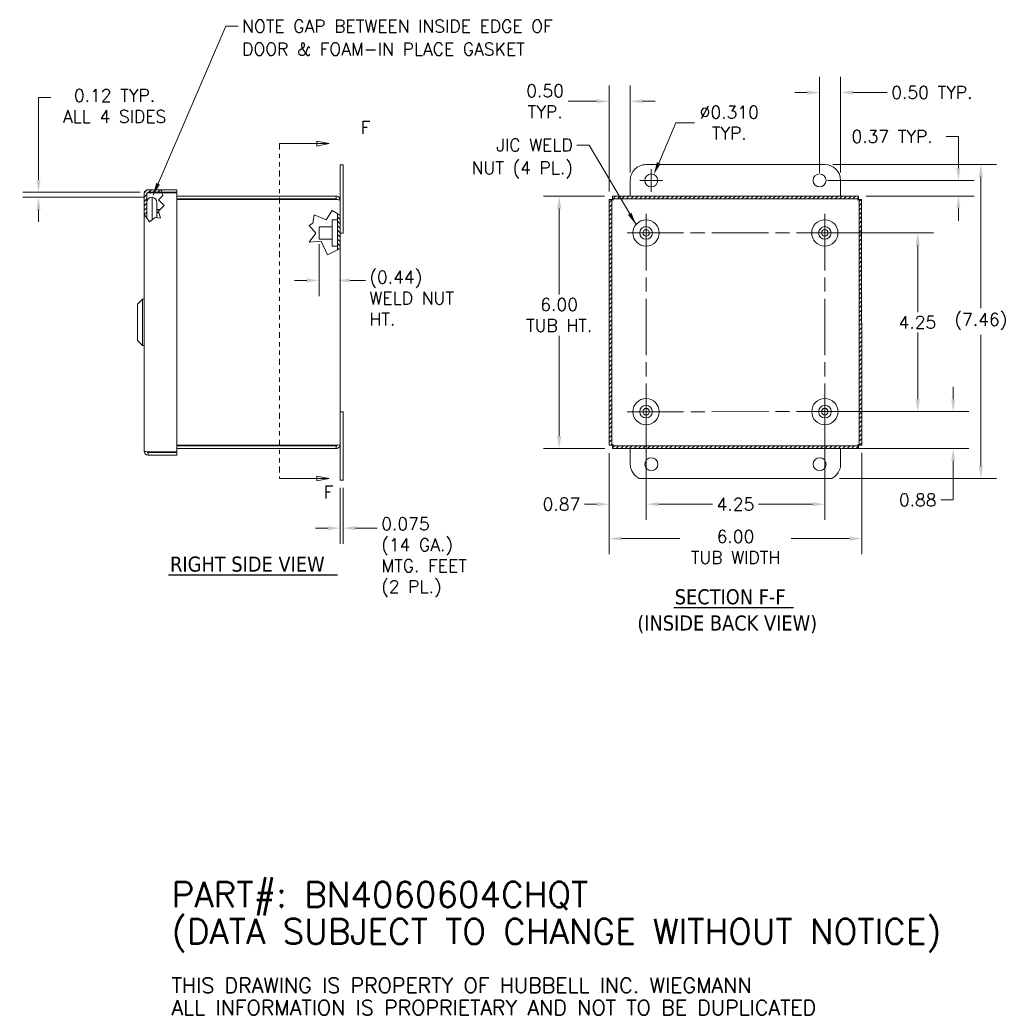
# Model space of a CAD drawing. Header units: inches. Extents: x 1.9 to 47.7, y 2.6 to 30.3.
# Tile 4 of 4: x 24.3 to 47.7, y 2.6 to 26. Entities that reach past the tile are written whole.
import ezdxf

# ---------------------------------------------------------------- set-up
doc = ezdxf.new("R2010")
doc.units = ezdxf.units.IN
doc.header["$LTSCALE"] = 2.985075
doc.header["$MEASUREMENT"] = 0
doc.linetypes.add('CHAIN', pattern=[0.7087, 0.4724, -0.0591, 0.1181, -0.0591])
doc.linetypes.add('DOUBLE_DASH_CHAIN', pattern=[1.2403, 0.6614, -0.0827, 0.1654, -0.0827, 0.1654, -0.0827])
for name, color, linetype, lineweight in [('Center Mark (ANSI)', 7, 'Continuous', 5), ('Centerline (ANSI)', 7, 'Continuous', 5), ('Dimension (ANSI)', 7, 'Continuous', 5), ('Hatch (ANSI)', 7, 'Continuous', 5), ('Section Line (ANSI)', 7, 'DOUBLE_DASH_CHAIN', 5), ('Symbol (ANSI)', 7, 'Continuous', 5), ('Visible (ANSI)', 7, 'Continuous', 5)]:
    doc.layers.add(name, color=color, linetype=linetype, lineweight=lineweight)
doc.styles.add('DEFAULT-ANSI', font='tahoma.ttf')
doc.styles.add('Note Text (ANSI)', font='RomanS.shx')
doc.styles.add('ROMANS', font='romans.shx')
doc.styles.add('Text Style168', font='tahoma.ttf')
doc.dimstyles.new('Default (ANSI)', dxfattribs={"dimscale": 2.985075, "dimtxt": 0.1, "dimasz": 0.098425, "dimexe": 0.125, "dimexo": 0.0625, "dimgap": 0.031496, "dimtad": 0, "dimtih": 1, "dimtoh": 1, "dimrnd": 1e-08, "dimzin": 0, "dimdsep": 46, "dimtxsty": 'ROMANS', "dimcen": 0.09, "dimdle": 0.393701, "dimclrd": 256, "dimclre": 256, "dimclrt": 256, "dimadec": 0, "dimazin": 0, "dimtfac": 1, "dimtofl": 0, "dimtmove": 0, "dimatfit": 3, "dimfxl": 1, "dimtolj": 1, "dimtzin": 0, "dimlwd": -1, "dimlwe": -1, "dimarcsym": 0})
doc.dimstyles.new('Default (ANSI)$7', dxfattribs={"dimscale": 2.985075, "dimtxt": 0.1, "dimasz": 0.098425, "dimexe": 0.125, "dimexo": 0.0625, "dimgap": 0.031496, "dimtad": 0, "dimtih": 1, "dimtoh": 1, "dimrnd": 1e-08, "dimzin": 0, "dimdsep": 46, "dimtxsty": 'ROMANS', "dimcen": 0.09, "dimdle": 0.393701, "dimclrd": 256, "dimclre": 256, "dimclrt": 256, "dimadec": 0, "dimazin": 0, "dimtfac": 1, "dimtofl": 0, "dimtmove": 0, "dimatfit": 3, "dimfxl": 1, "dimtolj": 1, "dimtzin": 0, "dimlwd": -1, "dimlwe": -1, "dimarcsym": 0})

# ---------------------------------------------------------------- blocks, each defined once
blk = doc.blocks.new('2dTransSection0')
at = {"layer": 'Section Line (ANSI)', "linetype": 'DOUBLE_DASH_CHAIN', "ltscale": 0.023753}
blk.add_line((10.2166, 7.7248), (10.2171, 5.0573), dxfattribs=at)
at = {"layer": 'Section Line (ANSI)', "linetype": 'Continuous'}
for p, q in [((10.2166, 7.7248), (10.2166, 7.7088)), ((10.2166, 7.7248), (10.5123, 7.7248)), ((10.6103, 7.7248), (10.5123, 7.7443)), ((10.5123, 7.7443), (10.5123, 7.7053)), ((10.5123, 7.7248), (10.6103, 7.7248)), ((10.5123, 7.7053), (10.6103, 7.7248)), ((10.2171, 5.0733), (10.2171, 5.0573)), ((10.2171, 5.0573), (10.5128, 5.0574)), ((10.6108, 5.0574), (10.5128, 5.0769)), ((10.5128, 5.0769), (10.5128, 5.0379)), ((10.5128, 5.0574), (10.6108, 5.0574)), ((10.5128, 5.0379), (10.6108, 5.0574))]:
    blk.add_line(p, q, dxfattribs=at)
at = {"layer": 'Section Line (ANSI)', "linetype": 'Continuous', "flags": 128}
for points in [[(10.5123, 7.7053), (10.6103, 7.7248), (10.5123, 7.7443), (10.5123, 7.7053)], [(10.5128, 5.0379), (10.6108, 5.0574), (10.5128, 5.0769), (10.5128, 5.0379)]]:
    blk.add_lwpolyline(points, dxfattribs=at)
at = {"layer": 'Section Line (ANSI)'}
for points in [[(10.5123, 7.7053), (10.6103, 7.7248), (10.5123, 7.7443), (10.5123, 7.7053)], [(10.5128, 5.0379), (10.6108, 5.0574), (10.5128, 5.0769), (10.5128, 5.0379)]]:
    blk.add_solid(points, dxfattribs=at)
at = {"layer": 'Section Line (ANSI)', "char_height": 0.1, "attachment_point": 7, "style": 'ROMANS'}
for insert in [(10.8627, 7.8041), (10.5678, 4.8991)]:
    blk.add_mtext('F', dxfattribs=dict(at, insert=insert))
blk = doc.blocks.new('*D5')
at = {"layer": 'Defpoints', "color": 0, "transparency": 16777216}
for p in [(38.411, 21.81), (37.142, 15.81), (38.412, 15.81)]:
    blk.add_point(p, dxfattribs=at)
at = {"layer": 'Dimension (ANSI)', "transparency": 16777216}
for p, q in [((38.224, 21.81), (36.769, 21.81)), ((37.142, 21.517), (37.142, 19.476)), ((37.142, 16.104), (37.142, 18.488)), ((38.226, 15.81), (36.769, 15.81))]:
    blk.add_line(p, q, dxfattribs=at)
for points in [[(37.093, 21.517), (37.191, 21.517), (37.142, 21.81)], [(37.093, 16.104), (37.191, 16.104), (37.142, 15.81)]]:
    blk.add_solid(points, dxfattribs=at)
at = {"layer": 'Dimension (ANSI)', "transparency": 16777216, "insert": (37.142, 19.382), "char_height": 0.29851, "attachment_point": 2, "style": 'ROMANS'}
blk.add_mtext('\\A1;\\fromans|b0|i0;\\H0.2985;6.00\\P\\fromans|b0|i0;\\H0.2985;TUB HT.', dxfattribs=at)
blk = doc.blocks.new('*D6')
at = {"layer": 'Defpoints', "color": 0, "transparency": 16777216}
for p in [(43.459, 16.686), (38.412, 15.81), (46.509, 15.81)]:
    blk.add_point(p, dxfattribs=at)
at = {"layer": 'Dimension (ANSI)', "transparency": 16777216}
for p, q in [((46.509, 16.98), (46.509, 17.274)), ((43.646, 16.686), (46.882, 16.686)), ((38.599, 15.81), (46.882, 15.81)), ((46.509, 15.517), (46.509, 14.586)), ((46.509, 14.586), (46.215, 14.586))]:
    blk.add_line(p, q, dxfattribs=at)
for points in [[(46.46, 16.98), (46.558, 16.98), (46.509, 16.686)], [(46.46, 15.517), (46.558, 15.517), (46.509, 15.81)]]:
    blk.add_solid(points, dxfattribs=at)
at = {"layer": 'Dimension (ANSI)', "transparency": 16777216, "insert": (45.666, 14.586), "char_height": 0.2985, "attachment_point": 5, "style": 'ROMANS'}
blk.add_mtext('\\A1;0.88', dxfattribs=at)
blk = doc.blocks.new('*D7')
at = {"layer": 'Defpoints', "color": 0, "transparency": 16777216}
for p in [(38.334, 15.888), (44.334, 15.889), (44.334, 13.667)]:
    blk.add_point(p, dxfattribs=at)
at = {"layer": 'Dimension (ANSI)', "transparency": 16777216}
for p, q in [((38.334, 15.702), (38.334, 13.294)), ((44.334, 15.703), (44.334, 13.294)), ((38.628, 13.667), (40.011, 13.667)), ((44.04, 13.667), (42.658, 13.667))]:
    blk.add_line(p, q, dxfattribs=at)
for points in [[(38.628, 13.716), (38.628, 13.618), (38.334, 13.667)], [(44.04, 13.716), (44.04, 13.618), (44.334, 13.667)]]:
    blk.add_solid(points, dxfattribs=at)
at = {"layer": 'Dimension (ANSI)', "transparency": 16777216, "insert": (41.334, 13.866), "char_height": 0.29851, "attachment_point": 2, "style": 'ROMANS'}
blk.add_mtext('\\A1;\\fromans|b0|i0;\\H0.2985;6.00\\P\\fromans|b0|i0;\\H0.2985;TUB WIDTH', dxfattribs=at)
blk = doc.blocks.new('*D8')
at = {"layer": 'Defpoints', "color": 0, "transparency": 16777216}
for p in [(39.209, 16.685), (38.334, 15.888), (39.209, 14.484)]:
    blk.add_point(p, dxfattribs=at)
at = {"layer": 'Dimension (ANSI)', "transparency": 16777216}
for p, q in [((39.209, 16.499), (39.209, 14.111)), ((38.334, 15.702), (38.334, 14.111)), ((38.04, 14.484), (37.747, 14.484)), ((39.503, 14.484), (39.797, 14.484))]:
    blk.add_line(p, q, dxfattribs=at)
for points in [[(38.04, 14.533), (38.04, 14.436), (38.334, 14.484)], [(39.503, 14.533), (39.503, 14.436), (39.209, 14.484)]]:
    blk.add_solid(points, dxfattribs=at)
at = {"layer": 'Dimension (ANSI)', "transparency": 16777216, "insert": (37.198, 14.484), "char_height": 0.2985, "attachment_point": 5, "style": 'ROMANS'}
blk.add_mtext('\\A1;0.87', dxfattribs=at)
blk = doc.blocks.new('*D9')
at = {"layer": 'Defpoints', "color": 0, "transparency": 16777216}
for p in [(43.458, 22.561), (47.167, 22.561), (43.623, 15.099)]:
    blk.add_point(p, dxfattribs=at)
at = {"layer": 'Dimension (ANSI)', "transparency": 16777216}
for p, q in [((43.645, 22.561), (47.54, 22.561)), ((47.167, 22.267), (47.167, 19.151)), ((47.167, 15.393), (47.167, 18.509)), ((43.81, 15.099), (47.54, 15.099))]:
    blk.add_line(p, q, dxfattribs=at)
for points in [[(47.118, 22.267), (47.216, 22.267), (47.167, 22.561)], [(47.118, 15.393), (47.216, 15.393), (47.167, 15.099)]]:
    blk.add_solid(points, dxfattribs=at)
at = {"layer": 'Dimension (ANSI)', "transparency": 16777216, "insert": (47.167, 18.83), "char_height": 0.2985, "attachment_point": 5, "style": 'ROMANS'}
blk.add_mtext('\\A1;(7.46)', dxfattribs=at)
blk = doc.blocks.new('*D10')
at = {"layer": 'Defpoints', "color": 0, "transparency": 16777216}
for p in [(39.209, 16.685), (43.459, 16.686), (43.459, 14.484)]:
    blk.add_point(p, dxfattribs=at)
at = {"layer": 'Dimension (ANSI)', "transparency": 16777216}
for p, q in [((39.209, 16.499), (39.209, 14.111)), ((43.459, 16.5), (43.459, 14.111)), ((39.503, 14.484), (40.785, 14.484)), ((43.165, 14.484), (41.883, 14.484))]:
    blk.add_line(p, q, dxfattribs=at)
for points in [[(39.503, 14.533), (39.503, 14.436), (39.209, 14.484)], [(43.165, 14.533), (43.165, 14.436), (43.459, 14.484)]]:
    blk.add_solid(points, dxfattribs=at)
at = {"layer": 'Dimension (ANSI)', "transparency": 16777216, "insert": (41.334, 14.484), "char_height": 0.2985, "attachment_point": 5, "style": 'ROMANS'}
blk.add_mtext('\\A1;4.25', dxfattribs=at)
blk = doc.blocks.new('*D11')
at = {"layer": 'Defpoints', "color": 0, "transparency": 16777216}
for p in [(38.333, 24.066), (38.833, 22.185), (38.333, 21.733)]:
    blk.add_point(p, dxfattribs=at)
at = {"layer": 'Dimension (ANSI)', "transparency": 16777216}
for p, q in [((38.333, 21.919), (38.333, 24.439)), ((38.833, 22.372), (38.833, 24.439)), ((38.039, 24.066), (37.357, 24.066)), ((39.127, 24.066), (39.421, 24.066))]:
    blk.add_line(p, q, dxfattribs=at)
for points in [[(38.039, 24.115), (38.039, 24.017), (38.333, 24.066)], [(39.127, 24.115), (39.127, 24.017), (38.833, 24.066)]]:
    blk.add_solid(points, dxfattribs=at)
at = {"layer": 'Dimension (ANSI)', "transparency": 16777216, "insert": (36.808, 24.066), "char_height": 0.2985, "attachment_point": 5, "style": 'ROMANS'}
blk.add_mtext('\\A1;0.50\\PTYP.', dxfattribs=at)
blk = doc.blocks.new('*D12')
at = {"layer": 'Defpoints', "color": 0, "transparency": 16777216}
for p in [(39.394, 22.328), (39.272, 22.043)]:
    blk.add_point(p, dxfattribs=at)
at = {"layer": 'Dimension (ANSI)', "transparency": 16777216}
for p, q in [((39.918, 23.557), (39.509, 22.598)), ((40.36, 23.557), (39.918, 23.557)), ((39.333, 21.917), (39.333, 22.454)), ((39.064, 22.185), (39.602, 22.185))]:
    blk.add_line(p, q, dxfattribs=at)
blk.add_solid([(39.464, 22.617), (39.554, 22.579), (39.394, 22.328)], dxfattribs=at)
at = {"layer": 'Dimension (ANSI)', "transparency": 16777216, "insert": (41.187, 23.557), "char_height": 0.2985, "attachment_point": 5, "style": 'ROMANS'}
blk.add_mtext('\\A1;∅0.310\\PTYP.', dxfattribs=at)
blk = doc.blocks.new('*D22')
at = {"layer": 'Defpoints', "color": 0, "transparency": 16777216}
for p in [(31.872, 21.716), (31.435, 20.856), (31.435, 19.806)]:
    blk.add_point(p, dxfattribs=at)
at = {"layer": 'Dimension (ANSI)', "transparency": 16777216}
for p, q in [((31.435, 20.669), (31.435, 19.433)), ((31.142, 19.806), (30.848, 19.806)), ((32.166, 19.806), (32.539, 19.806))]:
    blk.add_line(p, q, dxfattribs=at)
for points in [[(31.142, 19.855), (31.142, 19.757), (31.435, 19.806)], [(32.166, 19.855), (32.166, 19.757), (31.872, 19.806)]]:
    blk.add_solid(points, dxfattribs=at)
at = {"layer": 'Dimension (ANSI)', "transparency": 16777216, "insert": (32.633, 20.032), "char_height": 0.29851, "attachment_point": 1, "style": 'ROMANS'}
blk.add_mtext('\\A1;\\fromans|b0|i0;\\H0.2985;(0.44) \\P\\fromans|b0|i0;\\H0.2985;WELD NUT\\P\\fromans|b0|i0;\\H0.2985;HT.', dxfattribs=at)
blk = doc.blocks.new('*D23')
at = {"layer": 'Defpoints', "color": 0, "transparency": 16777216}
for p in [(31.934, 15.059), (32.009, 15.059), (32.009, 13.916)]:
    blk.add_point(p, dxfattribs=at)
at = {"layer": 'Dimension (ANSI)', "transparency": 16777216}
for p, q in [((31.934, 14.872), (31.934, 13.543)), ((32.009, 14.872), (32.009, 13.543)), ((31.641, 13.916), (31.347, 13.916)), ((32.303, 13.916), (32.82, 13.916))]:
    blk.add_line(p, q, dxfattribs=at)
for points in [[(31.641, 13.965), (31.641, 13.867), (31.934, 13.916)], [(32.303, 13.965), (32.303, 13.867), (32.009, 13.916)]]:
    blk.add_solid(points, dxfattribs=at)
at = {"layer": 'Dimension (ANSI)', "transparency": 16777216, "insert": (32.914, 14.166), "char_height": 0.29851, "attachment_point": 1, "style": 'ROMANS'}
blk.add_mtext('\\A1;\\fromans|b0|i0;\\H0.2985;0.075\\P\\fromans|b0|i0;\\H0.2985;(14 GA.)\\P\\fromans|b0|i0;\\H0.2985;MTG. FEET\\P\\fromans|b0|i0;\\H0.2985;(2 PL.)', dxfattribs=at)
blk = doc.blocks.new('*D25')
at = {"layer": 'Defpoints', "color": 0, "transparency": 16777216}
for p in [(43.333, 22.186), (46.633, 22.187), (44.255, 21.812)]:
    blk.add_point(p, dxfattribs=at)
at = {"layer": 'Dimension (ANSI)', "transparency": 16777216}
for p, q in [((46.632, 23.228), (46.339, 23.228)), ((46.632, 22.48), (46.632, 23.228)), ((43.52, 22.186), (47.006, 22.187)), ((44.442, 21.812), (47.006, 21.812)), ((46.633, 21.518), (46.633, 21.224))]:
    blk.add_line(p, q, dxfattribs=at)
for points in [[(46.681, 22.48), (46.583, 22.48), (46.633, 22.187)], [(46.682, 21.518), (46.584, 21.518), (46.633, 21.812)]]:
    blk.add_solid(points, dxfattribs=at)
at = {"layer": 'Dimension (ANSI)', "transparency": 16777216, "insert": (44.091, 23.38), "char_height": 0.29851, "attachment_point": 1, "style": 'ROMANS'}
blk.add_mtext('\\A1;\\fromans|b0|i0;\\H0.2985;0.37 TYP.', dxfattribs=at)
blk = doc.blocks.new('*D26')
at = {"layer": 'Defpoints', "color": 0, "transparency": 16777216}
for p in [(43.458, 20.936), (45.666, 20.936), (43.459, 16.686)]:
    blk.add_point(p, dxfattribs=at)
at = {"layer": 'Dimension (ANSI)', "transparency": 16777216}
for p, q in [((43.645, 20.936), (46.039, 20.936)), ((45.666, 20.642), (45.666, 19.054)), ((45.666, 16.98), (45.666, 18.568)), ((43.646, 16.686), (46.039, 16.686))]:
    blk.add_line(p, q, dxfattribs=at)
for points in [[(45.617, 20.642), (45.715, 20.642), (45.666, 20.936)], [(45.617, 16.98), (45.715, 16.98), (45.666, 16.686)]]:
    blk.add_solid(points, dxfattribs=at)
at = {"layer": 'Dimension (ANSI)', "transparency": 16777216, "insert": (45.211, 18.96), "char_height": 0.2985, "attachment_point": 1, "style": 'ROMANS'}
blk.add_mtext('\\A1;4.25', dxfattribs=at)
blk = doc.blocks.new('*D27')
at = {"layer": 'Defpoints', "color": 0, "transparency": 16777216}
for p in [(43.333, 24.275), (43.333, 22.186), (43.833, 22.186)]:
    blk.add_point(p, dxfattribs=at)
at = {"layer": 'Dimension (ANSI)', "transparency": 16777216}
for p, q in [((43.333, 22.373), (43.333, 24.649)), ((43.833, 22.373), (43.833, 24.649)), ((43.039, 24.275), (42.745, 24.275)), ((44.126, 24.276), (44.943, 24.276))]:
    blk.add_line(p, q, dxfattribs=at)
for points in [[(43.039, 24.324), (43.039, 24.226), (43.333, 24.275)], [(44.126, 24.325), (44.126, 24.227), (43.833, 24.276)]]:
    blk.add_solid(points, dxfattribs=at)
at = {"layer": 'Dimension (ANSI)', "transparency": 16777216, "insert": (45.037, 24.427), "char_height": 0.29851, "attachment_point": 1, "style": 'ROMANS'}
blk.add_mtext('\\A1;\\fromans|b0|i0;\\H0.2985;0.50 TYP.', dxfattribs=at)
blk = doc.blocks.new('*D28')
at = {"layer": 'Defpoints', "color": 0, "transparency": 16777216}
for p in [(24.766, 21.786), (27.372, 21.902), (27.465, 21.786)]:
    blk.add_point(p, dxfattribs=at)
at = {"layer": 'Dimension (ANSI)', "transparency": 16777216}
for p, q in [((24.766, 22.196), (24.766, 24.154)), ((24.766, 24.154), (25.06, 24.154)), ((27.185, 21.902), (24.393, 21.902)), ((27.279, 21.786), (24.393, 21.786)), ((24.766, 21.492), (24.766, 21.198))]:
    blk.add_line(p, q, dxfattribs=at)
for points in [[(24.717, 22.196), (24.815, 22.196), (24.766, 21.902)], [(24.717, 21.492), (24.815, 21.492), (24.766, 21.786)]]:
    blk.add_solid(points, dxfattribs=at)
at = {"layer": 'Dimension (ANSI)', "transparency": 16777216, "insert": (26.574, 24.354), "char_height": 0.29851, "attachment_point": 2, "style": 'ROMANS'}
blk.add_mtext('\\A1;\\fromans|b0|i0;\\H0.2985;0.12 TYP.\\P\\fromans|b0|i0;\\H0.2985;ALL 4 SIDES', dxfattribs=at)

msp = doc.modelspace()

# ---------------------------------------------------------------- hatches: boundary and pattern name
at = {"layer": 'Hatch (ANSI)'}
h = msp.add_hatch(dxfattribs=at)
h.set_pattern_fill('ANSI31', color=256, scale=0.597015, style=0)
edge = h.paths.add_edge_path()
edge.add_line((27.68515, 21.96399), (27.70244, 21.90199))
edge.add_line((27.70244, 21.90199), (27.3716, 21.90199))
edge.add_ellipse((27.3716, 21.87074), major_axis=(0, 0.03125), ratio=1, start_angle=0, end_angle=90)
edge.add_line((27.34035, 21.87074), (27.34035, 21.28915))
edge.add_line((27.34035, 21.28915), (27.27835, 21.37391))
edge.add_line((27.27835, 21.37391), (27.27835, 21.87074))
edge.add_spline(control_points=[(27.27835, 21.87074), (27.27844, 21.88266), (27.2808, 21.89446), (27.28996, 21.91691), (27.29682, 21.9273), (27.31414, 21.94483), (27.32444, 21.9518), (27.34712, 21.96138), (27.35929, 21.96389), (27.3716, 21.96399)], knot_values=[-0.37496482, -0.37496482, -0.37496482, -0.37496482, -0.28348484, -0.28348484, -0.18891181, -0.18891181, -0.0944179, -0.0944179, 0, 0, 0, 0], degree=3, periodic=0)
edge.add_line((27.3716, 21.96399), (27.68515, 21.96399))
h = msp.add_hatch(dxfattribs=at)
h.set_pattern_fill('ANSI31', color=256, scale=0.597015, style=0)
h.paths.add_polyline_path([(44.33417, 15.88945), (44.33309, 21.73363), (44.27109, 21.73362), (44.27217, 15.88944)])
h.paths.add_polyline_path([(38.41209, 15.81045), (44.25627, 15.81152), (44.25626, 15.87352), (38.41208, 15.87245)])
h.paths.add_polyline_path([(38.33309, 21.73252), (38.33417, 15.88834), (38.39617, 15.88835), (38.39509, 21.73253)])
h.paths.add_polyline_path([(44.25517, 21.81152), (38.41099, 21.81045), (38.411, 21.74845), (44.25518, 21.74952)])
h = msp.add_hatch(dxfattribs=at)
h.set_pattern_fill('ANSI31', color=256, scale=0.597015, angle=90, style=0)
h.paths.add_polyline_path([(31.87235, 20.53623), (31.87235, 21.39191), (31.93435, 21.35189), (31.93435, 20.56848)])

# ---------------------------------------------------------------- linework, layer by layer
at = {"layer": 'Center Mark (ANSI)', "linetype": 'CHAIN', "ltscale": 0.167813}
for p, q in [((39.65937, 20.9355), (38.7571, 20.93534)), ((43.90937, 20.93629), (43.0071, 20.93612)), ((39.20894, 17.13655), (39.20911, 16.23429)), ((43.45894, 17.13734), (43.45911, 16.23507))]:
    msp.add_line(p, q, dxfattribs=at)
at = {"layer": 'Centerline (ANSI)', "linetype": 'CHAIN', "ltscale": 0.952448}
for p, q in [((39.20816, 21.38655), (39.20911, 16.23429)), ((43.45816, 21.38734), (43.45911, 16.23507)), ((38.7571, 20.93534), (43.90937, 20.93629)), ((38.75789, 16.68534), (43.91016, 16.68629))]:
    msp.add_line(p, q, dxfattribs=at)
at = {"layer": 'Symbol (ANSI)', "lineweight": 30}
for p, q in [((27.85782, 12.80176), (31.87098, 12.80176)), ((39.87189, 12.02491), (42.71376, 12.02491))]:
    msp.add_line(p, q, dxfattribs=at)
at = {"layer": 'Visible (ANSI)'}
for p, q in [((32.00935, 22.55899), (31.93435, 22.55899)), ((31.93435, 22.18399), (31.93435, 22.55899)), ((32.00935, 22.55899), (32.00935, 22.18399)), ((39.20794, 22.56033), (43.45794, 22.56111)), ((31.93435, 22.18399), (31.93435, 21.71574)), ((32.00935, 20.93399), (32.00935, 22.18399)), ((38.83308, 21.81052), (38.83301, 22.18526)), ((43.83301, 22.18618), (43.83308, 21.81145)), ((27.27835, 21.37391), (27.27835, 21.87074)), ((27.34035, 21.87074), (27.34035, 21.28915)), ((27.3716, 21.96399), (27.68515, 21.96399)), ((27.70244, 21.90199), (27.3716, 21.90199)), ((27.3716, 21.88785), (27.70638, 21.88785)), ((27.46535, 21.78599), (27.46535, 21.53599)), ((27.72285, 21.82881), (27.61949, 21.72517)), ((27.68515, 21.96399), (27.70244, 21.90199)), ((28.05835, 21.96399), (27.68515, 21.96399)), ((27.70244, 21.90199), (28.05835, 21.90199)), ((27.70638, 21.88785), (27.72285, 21.82881)), ((27.70638, 21.88785), (28.05835, 21.88785)), ((28.05835, 21.90199), (28.05835, 21.96399)), ((28.05835, 21.88785), (28.05835, 15.73013)), ((31.8411, 21.80899), (28.05835, 21.80899)), ((31.8411, 21.74699), (31.8411, 21.80899)), ((44.25517, 21.81152), (38.41099, 21.81045)), ((38.41099, 21.81045), (38.411, 21.74845)), ((44.25518, 21.74952), (44.25517, 21.81152)), ((27.58035, 21.66139), (27.58035, 21.53599)), ((27.61949, 21.72517), (27.75475, 21.59029)), ((27.75475, 21.59029), (27.61949, 21.45464)), ((31.8411, 21.74699), (28.05835, 21.74699)), ((28.05835, 21.73108), (31.8411, 21.73108)), ((31.93435, 21.71574), (31.93435, 21.35189)), ((38.39509, 21.73253), (38.33309, 21.73252)), ((38.33309, 21.73252), (38.33417, 15.88834)), ((38.39617, 15.88835), (38.39509, 21.73253)), ((38.411, 21.74845), (44.25518, 21.74952)), ((38.411, 21.7482), (38.411, 21.74845)), ((44.25518, 21.74928), (44.25518, 21.74952)), ((44.33309, 21.73363), (44.27109, 21.73362)), ((44.27109, 21.73362), (44.27217, 15.88944)), ((44.33417, 15.88945), (44.33309, 21.73363)), ((27.27835, 21.37391), (27.3716, 21.24643)), ((27.27835, 15.74724), (27.27835, 21.37391)), ((27.46535, 21.24649), (27.46535, 21.53599)), ((27.58035, 21.29673), (27.58035, 21.53599)), ((27.66072, 21.49599), (27.58035, 21.49599)), ((27.58035, 21.43399), (27.62525, 21.43399)), ((27.62969, 21.41808), (27.58035, 21.41808)), ((27.61949, 21.45464), (27.66601, 21.28785)), ((31.28503, 21.16545), (31.32177, 21.36487)), ((31.32177, 21.36487), (31.6014, 21.24649)), ((31.6014, 21.24649), (31.74735, 21.47259)), ((31.74735, 21.47259), (31.8411, 21.41208)), ((31.93435, 21.35189), (31.8411, 21.41208)), ((31.87235, 20.53623), (31.87235, 21.39191)), ((31.93435, 21.35189), (31.93435, 20.56848)), ((27.40425, 21.20179), (27.3716, 21.24643)), ((27.53977, 21.30093), (27.40425, 21.20179)), ((27.66601, 21.28785), (27.53977, 21.30093)), ((31.20329, 21.11049), (31.28503, 21.16545)), ((31.35547, 20.93399), (31.20329, 21.11049)), ((31.43535, 20.78399), (31.43535, 21.08399)), ((31.74735, 21.08399), (31.43535, 21.08399)), ((31.74735, 20.62149), (31.74735, 21.24649)), ((31.87235, 21.24649), (31.74735, 21.24649)), ((31.20182, 20.71373), (31.35547, 20.93399)), ((32.00935, 20.93399), (31.93435, 20.93399)), ((38.89574, 20.93528), (38.89574, 20.93531)), ((39.05824, 20.93534), (39.05824, 20.93539)), ((39.35824, 20.93539), (39.35824, 20.93545)), ((39.52074, 20.9354), (39.52074, 20.93542)), ((43.14574, 20.93607), (43.14574, 20.93609)), ((43.30824, 20.93612), (43.30824, 20.93618)), ((43.60824, 20.93617), (43.60824, 20.93623)), ((43.77074, 20.93618), (43.77074, 20.9362)), ((31.48531, 20.73933), (31.20182, 20.71373)), ((31.74735, 20.78399), (31.43535, 20.78399)), ((31.63398, 20.41225), (31.48531, 20.73933)), ((31.87235, 20.62149), (31.74735, 20.62149)), ((31.8411, 20.51998), (31.63398, 20.41225)), ((31.8411, 20.51998), (31.93435, 20.56848)), ((31.93435, 20.56848), (31.93435, 15.90224)), ((27.12087, 19.24206), (27.23898, 19.36017)), ((27.12087, 19.24206), (27.23898, 19.36017)), ((27.12087, 18.37592), (27.12087, 19.24206)), ((27.12087, 18.37592), (27.12087, 19.24206)), ((27.23898, 18.25781), (27.23898, 19.36017)), ((27.23898, 19.36017), (27.27835, 19.36017)), ((27.23898, 18.25781), (27.23898, 19.36017)), ((27.23898, 19.36017), (27.27835, 19.36017)), ((27.12087, 18.37592), (27.23898, 18.25781)), ((27.12087, 18.37592), (27.23898, 18.25781)), ((27.23898, 18.25781), (27.27835, 18.25781)), ((27.23898, 18.25781), (27.27835, 18.25781)), ((32.00935, 16.68399), (31.93435, 16.68399)), ((32.00935, 15.43399), (32.00935, 16.68399)), ((38.89652, 16.68528), (38.89652, 16.68531)), ((39.05902, 16.68534), (39.05902, 16.68539)), ((39.35902, 16.68539), (39.35902, 16.68545)), ((39.52152, 16.6854), (39.52152, 16.68542)), ((43.14652, 16.68607), (43.14652, 16.68609)), ((43.30902, 16.68612), (43.30902, 16.68618)), ((43.60902, 16.68617), (43.60902, 16.68623)), ((43.77152, 16.68618), (43.77152, 16.6862)), ((28.05835, 15.73013), (27.3716, 15.73013)), ((27.3716, 15.71599), (28.05835, 15.71599)), ((27.3716, 15.71599), (27.3716, 15.65399)), ((31.8411, 15.8869), (28.05835, 15.8869)), ((31.8411, 15.87099), (28.05835, 15.87099)), ((28.05835, 15.80899), (31.8411, 15.80899)), ((28.05835, 15.71599), (28.05835, 15.65399)), ((31.8411, 15.87099), (31.8411, 15.80899)), ((31.93435, 15.90224), (31.93435, 15.43399)), ((38.33417, 15.88834), (38.39617, 15.88835)), ((38.33417, 15.88834), (38.33417, 15.88809)), ((38.39617, 15.88811), (38.33417, 15.88809)), ((38.39617, 15.88811), (38.39617, 15.88835)), ((44.25626, 15.87352), (38.41208, 15.87245)), ((38.41208, 15.87245), (38.41209, 15.81045)), ((38.41209, 15.81045), (44.25627, 15.81152)), ((38.41209, 15.8102), (38.41209, 15.81045)), ((44.25627, 15.81128), (38.4121, 15.8102)), ((38.83425, 15.43526), (38.83418, 15.81028)), ((43.83418, 15.8112), (43.83425, 15.43618)), ((44.25627, 15.81152), (44.25626, 15.87352)), ((44.25627, 15.81152), (44.25627, 15.81128)), ((44.27217, 15.88944), (44.33417, 15.88945)), ((44.27217, 15.88919), (44.27217, 15.88944)), ((44.27217, 15.88919), (44.33417, 15.8892)), ((44.33417, 15.8892), (44.33417, 15.88945)), ((27.3716, 15.65399), (28.05835, 15.65399)), ((31.93435, 15.05899), (31.93435, 15.43399)), ((32.00935, 15.43399), (32.00935, 15.05899)), ((38.83425, 15.43525), (38.83425, 15.43526)), ((43.83425, 15.43617), (43.83425, 15.43618)), ((32.00935, 15.05899), (31.93435, 15.05899)), ((39.04538, 15.09803), (39.04535, 15.09803)), ((43.62325, 15.09887), (39.04538, 15.09803)), ((43.62328, 15.09887), (43.62325, 15.09887))]:
    msp.add_line(p, q, dxfattribs=at)
for centre, radius in [((39.33301, 22.18535), 0.155), ((43.33301, 22.18609), 0.155), ((39.20824, 20.93536), 0.3125), ((39.20824, 20.93542), 0.15), ((43.45824, 20.93615), 0.3125), ((43.45824, 20.9362), 0.15), ((39.20824, 20.93542), 0.078), ((43.45824, 20.9362), 0.078), ((39.20902, 16.68536), 0.3125), ((43.45902, 16.68615), 0.3125), ((39.20902, 16.68542), 0.15), ((39.20902, 16.68542), 0.078), ((43.45902, 16.6862), 0.15), ((43.45902, 16.6862), 0.078), ((39.33425, 15.43535), 0.155), ((43.33425, 15.43609), 0.155)]:
    msp.add_circle(centre, radius, dxfattribs=at)
for centre, radius, start, end in [((39.20801, 22.18533), 0.375, 90.010562, 180.010562), ((43.45801, 22.18611), 0.375, 0.010562, 90.010562), ((39.33301, 22.18534), 0.155, 0.013118, 180.008007), ((43.33301, 22.18607), 0.155, 0.013118, 180.008007), ((27.3716, 21.87074), 0.03125, 90, 180), ((27.46535, 21.66099), 0.125, 90, 180), ((27.45535, 21.66139), 0.125, 0, 85.411434), ((39.20824, 20.93534), 0.3125, 180.010562, 0.010562), ((39.20824, 20.93536), 0.15, 180.010562, 0.010562), ((39.20824, 20.93534), 0.078, 0.04015, 179.980974), ((43.45824, 20.93612), 0.3125, 180.010563, 0.010562), ((43.45824, 20.93615), 0.15, 180.010562, 0.010562), ((43.45824, 20.93612), 0.078, 0.04015, 179.980974), ((39.20902, 16.68534), 0.3125, 180.010562, 0.010562), ((39.20902, 16.68536), 0.15, 180.010562, 0.010562), ((39.20902, 16.68534), 0.078, 0.04015, 179.980974), ((43.45902, 16.68612), 0.3125, 180.010562, 0.010562), ((43.45902, 16.68615), 0.15, 180.010562, 0.010562), ((43.45902, 16.68612), 0.078, 0.04015, 179.980974), ((39.33425, 15.43534), 0.155, 0.013118, 180.008007), ((43.33425, 15.43608), 0.155, 0.013118, 180.008007), ((39.20925, 15.43533), 0.375, 180.010562, 244.087581), ((39.20925, 15.43531), 0.375, 180.010562, 244.08275), ((43.45925, 15.43611), 0.375, 295.933543, 0.010562), ((43.45925, 15.4361), 0.375, 295.938375, 0.010563)]:
    msp.add_arc(centre, radius, start, end, dxfattribs=at)
for points, knots in [([(27.27835, 21.87074), (27.27844, 21.88266), (27.2808, 21.89446), (27.28996, 21.91691), (27.29682, 21.9273), (27.31414, 21.94483), (27.32444, 21.9518), (27.34712, 21.96138), (27.35929, 21.96389), (27.3716, 21.96399)], [-0.374964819, -0.374964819, -0.374964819, -0.374964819, -0.283484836, -0.283484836, -0.188911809, -0.188911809, -0.094417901, -0.094417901, 0, 0, 0, 0]), ([(27.3716, 21.96399), (27.33651, 21.96399), (27.30232, 21.94234), (27.28731, 21.91063), (27.28143, 21.89821), (27.27835, 21.88448), (27.27835, 21.87074)], [0, 0, 0, 0, 1.12870504, 1.12870504, 1.12870504, 1.57079633, 1.57079633, 1.57079633, 1.57079633]), ([(27.34035, 21.87074), (27.34035, 21.87612), (27.35348, 21.88151), (27.36887, 21.88689), (27.36978, 21.88721), (27.37069, 21.88753), (27.3716, 21.88785)], [0, 0, 0, 0, 1.48347479, 1.48347479, 1.48347479, 1.57079633, 1.57079633, 1.57079633, 1.57079633]), ([(31.93435, 21.71574), (31.93435, 21.75082), (31.9127, 21.78501), (31.88099, 21.80002), (31.86857, 21.8059), (31.85484, 21.80899), (31.8411, 21.80899)], [0, 0, 0, 0, 1.12870504, 1.12870504, 1.12870504, 1.57079633, 1.57079633, 1.57079633, 1.57079633]), ([(31.86965, 21.72787), (31.86503, 21.73803), (31.85503, 21.74589), (31.84382, 21.74687), (31.84292, 21.74695), (31.84201, 21.74699), (31.8411, 21.74699)], [0.40387958, 0.40387958, 0.40387958, 0.40387958, 1.48347479, 1.48347479, 1.48347479, 1.57079633, 1.57079633, 1.57079633, 1.57079633]), ([(31.8411, 21.73108), (31.87618, 21.7274), (31.91037, 21.72373), (31.92538, 21.72005), (31.93126, 21.71862), (31.93435, 21.71718), (31.93435, 21.71574)], [0, 0, 0, 0, 1.12870504, 1.12870504, 1.12870504, 1.57079633, 1.57079633, 1.57079633, 1.57079633]), ([(38.42634, 21.71695), (38.41089, 21.72177), (38.39656, 21.7266), (38.39521, 21.73143), (38.39513, 21.73172), (38.39509, 21.732), (38.39509, 21.73229)], [0, 0, 0, 0, 1.48347479, 1.48347479, 1.48347479, 1.57079633, 1.57079633, 1.57079633, 1.57079633]), ([(38.42634, 21.71695), (38.42151, 21.7324), (38.41668, 21.74673), (38.41185, 21.74808), (38.41157, 21.74816), (38.41128, 21.7482), (38.411, 21.7482)], [0, 0, 0, 0, 1.48347479, 1.48347479, 1.48347479, 1.57079633, 1.57079633, 1.57079633, 1.57079633]), ([(44.23984, 21.71802), (44.24467, 21.73347), (44.2495, 21.7478), (44.25433, 21.74916), (44.25461, 21.74924), (44.25489, 21.74928), (44.25518, 21.74928)], [0, 0, 0, 0, 1.48347479, 1.48347479, 1.48347479, 1.57079633, 1.57079633, 1.57079633, 1.57079633]), ([(44.23984, 21.71802), (44.2553, 21.72285), (44.26963, 21.72768), (44.27097, 21.73252), (44.27105, 21.7328), (44.27109, 21.73308), (44.27109, 21.73337)], [0, 0, 0, 0, 1.48347479, 1.48347479, 1.48347479, 1.57079633, 1.57079633, 1.57079633, 1.57079633]), ([(27.3716, 15.73013), (27.33651, 15.73423), (27.30232, 15.73832), (27.28731, 15.74242), (27.28143, 15.74403), (27.27835, 15.74563), (27.27835, 15.74724)], [0, 0, 0, 0, 1.12870504, 1.12870504, 1.12870504, 1.57079633, 1.57079633, 1.57079633, 1.57079633]), ([(27.27835, 15.74724), (27.27835, 15.71215), (27.29999, 15.67796), (27.3317, 15.66295), (27.34412, 15.65707), (27.35786, 15.65399), (27.3716, 15.65399)], [0, 0, 0, 0, 1.12870504, 1.12870504, 1.12870504, 1.57079633, 1.57079633, 1.57079633, 1.57079633]), ([(27.34376, 15.73363), (27.34865, 15.72419), (27.35822, 15.71704), (27.36887, 15.71611), (27.36978, 15.71603), (27.37069, 15.71599), (27.3716, 15.71599)], [0.45668662, 0.45668662, 0.45668662, 0.45668662, 1.48347479, 1.48347479, 1.48347479, 1.57079633, 1.57079633, 1.57079633, 1.57079633]), ([(31.8411, 15.80899), (31.87618, 15.80899), (31.91037, 15.83063), (31.92538, 15.86234), (31.93126, 15.87476), (31.93435, 15.8885), (31.93435, 15.90224)], [0, 0, 0, 0, 1.12870504, 1.12870504, 1.12870504, 1.57079633, 1.57079633, 1.57079633, 1.57079633]), ([(31.93435, 15.90224), (31.93435, 15.89856), (31.9127, 15.89489), (31.88099, 15.89121), (31.86857, 15.88978), (31.85484, 15.88834), (31.8411, 15.8869)], [0, 0, 0, 0, 1.12870504, 1.12870504, 1.12870504, 1.57079633, 1.57079633, 1.57079633, 1.57079633]), ([(31.86965, 15.89011), (31.86503, 15.87994), (31.85503, 15.87209), (31.84382, 15.87111), (31.84292, 15.87103), (31.84201, 15.87099), (31.8411, 15.87099)], [0.40387958, 0.40387958, 0.40387958, 0.40387958, 1.48347479, 1.48347479, 1.48347479, 1.57079633, 1.57079633, 1.57079633, 1.57079633]), ([(38.42742, 15.90345), (38.41196, 15.89861), (38.39763, 15.89378), (38.39629, 15.88896), (38.39621, 15.88867), (38.39617, 15.88839), (38.39617, 15.88811)], [0, 0, 0, 0, 1.48347479, 1.48347479, 1.48347479, 1.57079633, 1.57079633, 1.57079633, 1.57079633]), ([(44.24092, 15.90452), (44.25637, 15.89969), (44.2707, 15.89487), (44.27205, 15.89004), (44.27213, 15.88976), (44.27217, 15.88947), (44.27217, 15.88919)], [0, 0, 0, 0, 1.48347479, 1.48347479, 1.48347479, 1.57079633, 1.57079633, 1.57079633, 1.57079633])]:
    msp.add_open_spline(points, degree=3, knots=knots, dxfattribs=at)
for points in [[(27.3716, 21.88785), (27.3621, 21.88674), (27.35267, 21.88563), (27.34367, 21.88452)], [(38.42742, 15.90345), (38.42272, 15.8884), (38.41802, 15.87441), (38.41331, 15.87245)], [(44.24092, 15.90452), (44.24562, 15.88947), (44.25033, 15.87549), (44.25503, 15.87353)]]:
    msp.add_open_spline(points, degree=3, dxfattribs=at)

# ---------------------------------------------------------------- block references
at = {"layer": 'Section Line (ANSI)', "xscale": 2.985074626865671, "yscale": 2.985074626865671, "zscale": 2.985074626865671}
msp.add_blockref('2dTransSection0', (0, 0), dxfattribs=at)

# ---------------------------------------------------------------- texts
at = {"layer": 'Symbol (ANSI)', "char_height": 0.2985075}
for s, insert, width, attachment_point, line_spacing_factor, style in [('{\\fRomanS|b0|i0;\\H0.2985;NOTE GAP BETWEEN INSIDE EDGE OF\\P\\fRomanS|b0|i0;\\H0.2985;DOOR & FOAM-IN PLACE GASKET}', (29.60782, 26.00183), 8.8081165, 1, 1.093904, 'ROMANS'), ('{\\fRomanS|b0|i0;\\H0.2985;JIC WELD\\P\\fRomanS|b0|i0;\\H0.2985;NUT (4 PL.)}', (37.46704, 23.17633), 2.8694389, 3, 1.093904, 'ROMANS'), ('{\\fRomanS|b0|i0|c0|p2;\\H1.9999x;PART#: BN4060604CHQT\\P(DATA SUBJECT TO CHANGE WITHOUT NOTICE)\\H1.4828x; \\H0.67442x;\\P\\H0.79175x; \\H0.75781x;\\PTHIS DRAWING IS PROPERTY OF HUBBELL INC. WIEGMANN\\H1.0899x; \\H0.91751x;\\PALL INFORMATION IS PROPRIETARY AND NOT TO BE DUPLICATED\\H1.1303x; }', (27.93213, 3.91882), 22.6367737, 4, 0.881759, 'Note Text (ANSI)')]:
    msp.add_mtext(s, dxfattribs=dict(at, insert=insert, width=width, attachment_point=attachment_point, line_spacing_factor=line_spacing_factor, style=style))
at = {"layer": 'Symbol (ANSI)', "char_height": 0.358209, "attachment_point": 7}
for s, insert, style in [('RIGHT SIDE VIEW', (27.89364, 12.87539), 'Text Style168'), ('SECTION F-F', (39.89023, 12.09796), 'Text Style168'), ('(INSIDE BACK VIEW)', (39.00042, 11.41674), 'DEFAULT-ANSI')]:
    msp.add_mtext(s, dxfattribs=dict(at, insert=insert, style=style))

# ---------------------------------------------------------------- dimensions: what is measured, and where the dimension line sits
at = {"layer": 'Dimension (ANSI)'}
for base, p1, p2, angle, text, override, picture, middle in [((43.33262, 24.27542), (43.83301, 22.18618), (43.33301, 22.18609), 0.010562, '\\fromans|b0|i0;\\H0.2985;<> TYP.', {"dimgap": 0.031496, "dimdec": 2, "dimtol": 0, "dimlim": 0, "dimtp": 0, "dimtm": 0, "dimtdec": 2, "dimatfit": 1}, '*D27', (46.11376, 24.27572)), ((24.7664, 21.78599), (27.3716, 21.90199), (27.46535, 21.78599), 90, '\\fromans|b0|i0;\\H0.2985;<> TYP.\\P\\fromans|b0|i0;\\H0.2985;ALL 4 SIDES', {"dimgap": 0.031496, "dimdec": 2, "dimtol": 0, "dimlim": 0, "dimtp": 0, "dimtm": 0, "dimtdec": 2, "dimatfit": 1, "dimtvp": -0.25}, '*D28', (26.57406, 24.15415)), ((38.33309, 24.06562), (38.83301, 22.18526), (38.33309, 21.73252), 180, '<>\\PTYP.', {"dimgap": 0.031496, "dimtih": 0, "dimtoh": 0, "dimdec": 2, "dimtol": 0, "dimlim": 0, "dimtp": 0, "dimtm": 0, "dimtdec": 2, "dimatfit": 1}, '*D11', (36.80786, 24.06562)), ((46.6325, 22.1867), (44.25517, 21.81152), (43.33301, 22.18609), 270.010562, '\\fromans|b0|i0;\\H0.2985;<> TYP.', {"dimgap": 0.031496, "dimdec": 2, "dimtol": 0, "dimlim": 0, "dimtp": 0, "dimtm": 0, "dimtdec": 2, "dimatfit": 1}, '*D25', (45.16767, 23.22839)), ((47.16686, 22.56111), (43.62328, 15.09887), (43.45794, 22.56111), 90, '(<>)', {"dimgap": 0.031496, "dimdec": 2, "dimtol": 0, "dimlim": 0, "dimtp": 0, "dimtm": 0, "dimtdec": 2, "dimatfit": 1}, '*D9', (47.16686, 18.82999)), ((37.14229, 15.81045), (38.41099, 21.81045), (38.41209, 15.81045), 90, '\\fromans|b0|i0;\\H0.2985;<>\\P\\fromans|b0|i0;\\H0.2985;TUB HT.', {"dimgap": 0.031496, "dimdec": 2, "dimtol": 0, "dimlim": 0, "dimtp": 0, "dimtm": 0, "dimtdec": 2, "dimatfit": 1, "dimtvp": -0.25}, '*D5', (37.14229, 18.98209)), ((31.43535, 19.80612), (31.87235, 21.71574), (31.43535, 20.85599), 180, '\\fromans|b0|i0;\\H0.2985;(<>) \\P\\fromans|b0|i0;\\H0.2985;WELD NUT\\P\\fromans|b0|i0;\\H0.2985;HT.', {"dimgap": 0.031496, "dimtih": 0, "dimtoh": 0, "dimdec": 2, "dimse1": 1, "dimtol": 0, "dimlim": 0, "dimtp": 0, "dimtm": 0, "dimtdec": 1, "dimatfit": 1, "dimtvp": -0.333333}, '*D22', (33.7675, 19.80612)), ((44.33417, 13.66666), (38.33417, 15.88834), (44.33417, 15.88945), 180, '\\fromans|b0|i0;\\H0.2985;<>\\P\\fromans|b0|i0;\\H0.2985;TUB WIDTH', {"dimgap": 0.031496, "dimtih": 0, "dimtoh": 0, "dimdec": 2, "dimtol": 0, "dimlim": 0, "dimtp": 0, "dimtm": 0, "dimtdec": 2, "dimatfit": 1, "dimtvp": -0.25}, '*D7', (41.33417, 13.66666)), ((32.00935, 13.91602), (31.93435, 15.05899), (32.00935, 15.05899), 180, '\\fromans|b0|i0;\\H0.2985;<>\\P\\fromans|b0|i0;\\H0.2985;(14 GA.)\\P\\fromans|b0|i0;\\H0.2985;MTG. FEET\\P\\fromans|b0|i0;\\H0.2985;(2 PL.)', {"dimgap": 0.031496, "dimtih": 0, "dimtoh": 0, "dimdec": 3, "dimtol": 0, "dimlim": 0, "dimtp": 0, "dimtm": 0, "dimtdec": 3, "dimatfit": 1, "dimtvp": -0.375}, '*D23', (34.05946, 13.91602))]:
    dim = msp.add_linear_dim(base=base, p1=p1, p2=p2, angle=angle, text=text, dimstyle='Default (ANSI)', override=override, dxfattribs=at)
    dim.commit()
    dim.dimension.update_dxf_attribs({"geometry": picture, "text_midpoint": middle, "dimtype": 160})
dim = msp.add_diameter_dim_2p(p1=(39.27223, 22.04276), p2=(39.39379, 22.32794), text='<>\\PTYP.', dimstyle='Default (ANSI)', override={"dimgap": 0.031496, "dimdec": 3, "dimlfac": 1, "dimtol": 0, "dimlim": 0, "dimtp": 0, "dimtm": 0, "dimtdec": 3}, dxfattribs=at)
dim.commit()
dim.dimension.update_dxf_attribs({"geometry": '*D12', "text_midpoint": (41.18656, 23.55689), "dimtype": 163})
for base, p1, p2, angle, override, picture, middle in [((45.66629, 20.9362), (43.45902, 16.6862), (43.45824, 20.9362), 90, {"dimgap": 0.031496, "dimdec": 2, "dimtol": 0, "dimlim": 0, "dimtp": 0, "dimtm": 0, "dimtdec": 2, "dimatfit": 1}, '*D26', (45.66629, 18.8112)), ((46.50898, 15.81045), (43.45902, 16.6862), (38.41209, 15.81045), 90, {"dimgap": 0.031496, "dimdec": 2, "dimtol": 0, "dimlim": 0, "dimtp": 0, "dimtm": 0, "dimtdec": 2, "dimatfit": 1}, '*D6', (45.66629, 14.58638)), ((39.20902, 14.48449), (38.33417, 15.88834), (39.20902, 16.68542), 180, {"dimgap": 0.031496, "dimtih": 0, "dimtoh": 0, "dimdec": 2, "dimtol": 0, "dimlim": 0, "dimtp": 0, "dimtm": 0, "dimtdec": 2, "dimatfit": 1}, '*D8', (37.19767, 14.48449)), ((43.45902, 14.48449), (39.20902, 16.68542), (43.45902, 16.6862), 180, {"dimgap": 0.031496, "dimtih": 0, "dimtoh": 0, "dimdec": 2, "dimtol": 0, "dimlim": 0, "dimtp": 0, "dimtm": 0, "dimtdec": 2, "dimatfit": 1}, '*D10', (41.33402, 14.48449))]:
    dim = msp.add_linear_dim(base=base, p1=p1, p2=p2, angle=angle, dimstyle='Default (ANSI)', override=override, dxfattribs=at)
    dim.commit()
    dim.dimension.update_dxf_attribs({"geometry": picture, "text_midpoint": middle, "dimtype": 160})

# ---------------------------------------------------------------- leaders
at = {"layer": 'Symbol (ANSI)', "annotation_type": 0, "has_hookline": 1}
for points, hookline_direction, text_width in [([(27.49213, 21.83389), (29.21999, 25.85258), (29.5138, 25.85258)], 0, 8.64552), ([(18.49455, 19.14364), (19.51215, 23.1883), (19.80596, 23.1883)], 0, 5.07881), ([(38.96929, 21.13676), (37.85486, 23.02708), (37.56106, 23.02708)], 1, 2.72788)]:
    msp.add_leader(points, dimstyle='Default (ANSI)$7', override={"dimtad": 0}, dxfattribs=dict(at, hookline_direction=hookline_direction, text_width=text_width))

doc.saveas('drawing.dxf')
